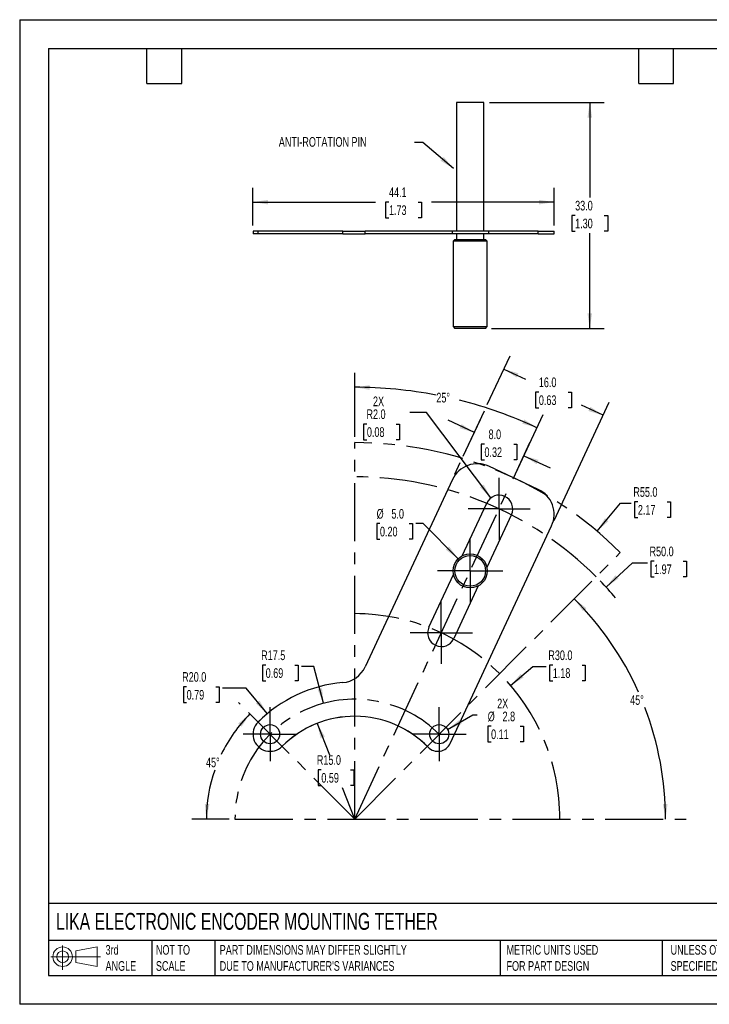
# Model space of a CAD drawing. Header units: millimetres. Extents: x 0 to 186, y 0 to 144.
# Tile 1 of 2: x 0 to 101, y 0 to 144. Entities that reach past the tile are written whole.
import ezdxf

# ---------------------------------------------------------------- set-up
doc = ezdxf.new("R2010")
doc.units = ezdxf.units.MM
doc.header["$LTSCALE"] = 0.666667
doc.linetypes.add('CENTERX2', pattern=[20.32, 12.7, -2.54, 2.54, -2.54])
doc.layers.add('CENTER', color=40, linetype='CENTERX2')
doc.layers.add('SLD-DEFPOINTS', color=7, linetype='Continuous')
doc.layers.add('DIMENSIONS', color=140, linetype='Continuous', lineweight=25)
doc.layers.add('TEXT', color=140, linetype='Continuous', lineweight=25)
doc.styles.add('SLDTEXTSTYLE0', font='TXT', dxfattribs={"width": 0.7})
doc.dimstyles.new('SLDDIMSTYLE0', dxfattribs={"dimtxt": 1.438672, "dimasz": 2.201333, "dimexe": 0, "dimexo": 0.0625, "dimgap": 0.359668, "dimtad": 0, "dimtih": 1, "dimtoh": 1, "dimdec": 1, "dimrnd": 1e-09, "dimzin": 12, "dimdsep": 46, "dimtxsty": 'SLDTEXTSTYLE0', "dimsah": 1, "dimcen": 0, "dimadec": 0, "dimazin": 3, "dimtfac": 1, "dimtdec": 1, "dimtofl": 0, "dimtmove": 0, "dimatfit": 3, "dimfxl": 0, "dimfrac": 2, "dimtolj": 1, "dimtzin": 12, "dimarcsym": 0})
doc.dimstyles.new('SLDDIMSTYLE1', dxfattribs={"dimtxt": 1.438672, "dimasz": 2.201333, "dimexe": 0, "dimexo": 0.0625, "dimgap": 0.359668, "dimtad": 0, "dimtih": 1, "dimtoh": 1, "dimdec": 1, "dimrnd": 1e-09, "dimzin": 4, "dimdsep": 46, "dimtxsty": 'SLDTEXTSTYLE0', "dimsah": 1, "dimcen": 0, "dimadec": 0, "dimazin": 1, "dimtfac": 1, "dimtdec": 1, "dimtofl": 0, "dimtmove": 0, "dimatfit": 3, "dimfxl": 0, "dimfrac": 2, "dimtolj": 1, "dimtzin": 12, "dimarcsym": 0})
doc.dimstyles.new('SLDDIMSTYLE10', dxfattribs={"dimtxt": 1.438672, "dimasz": 2.201333, "dimexe": 0, "dimexo": 0.0625, "dimgap": 0.359668, "dimtad": 0, "dimtih": 1, "dimtoh": 1, "dimdec": 1, "dimrnd": 1e-09, "dimzin": 12, "dimdsep": 46, "dimtxsty": 'SLDTEXTSTYLE0', "dimsah": 1, "dimcen": 0.09, "dimadec": 0, "dimazin": 3, "dimtfac": 1, "dimtdec": 1, "dimtofl": 0, "dimtmove": 0, "dimatfit": 3, "dimfxl": 0, "dimfrac": 2, "dimtolj": 1, "dimtzin": 12, "dimarcsym": 0})
doc.dimstyles.new('SLDDIMSTYLE2', dxfattribs={"dimtxt": 1.438672, "dimasz": 2.201333, "dimexe": 0, "dimexo": 0.0625, "dimgap": 0.359668, "dimtad": 0, "dimtih": 1, "dimtoh": 1, "dimdec": 1, "dimrnd": 1e-09, "dimzin": 4, "dimdsep": 46, "dimtxsty": 'SLDTEXTSTYLE0', "dimsah": 1, "dimcen": 0, "dimadec": 0, "dimazin": 1, "dimtfac": 1, "dimtdec": 1, "dimtofl": 0, "dimtmove": 0, "dimatfit": 3, "dimfxl": 0, "dimfrac": 2, "dimtolj": 1, "dimtzin": 12, "dimarcsym": 0})
doc.dimstyles.new('SLDDIMSTYLE3', dxfattribs={"dimtxt": 1.438672, "dimasz": 2.201333, "dimexe": 0, "dimexo": 0.0625, "dimgap": 0.359668, "dimtad": 0, "dimtih": 1, "dimtoh": 1, "dimdec": 4, "dimlfac": 0.666667, "dimzin": 12, "dimdsep": 46, "dimtxsty": 'SLDTEXTSTYLE0', "dimsah": 1, "dimcen": 0.09, "dimadec": 0, "dimazin": 3, "dimtfac": 1, "dimtdec": 0, "dimtofl": 0, "dimtmove": 0, "dimatfit": 3, "dimfxl": 0, "dimfrac": 2, "dimtolj": 1, "dimtzin": 12, "dimarcsym": 0})
doc.dimstyles.new('SLDDIMSTYLE4', dxfattribs={"dimtxt": 1.438672, "dimasz": 2.201333, "dimexe": 0, "dimexo": 0.0625, "dimgap": 0.359668, "dimtad": 0, "dimtih": 1, "dimtoh": 1, "dimdec": 1, "dimrnd": 1e-09, "dimzin": 4, "dimdsep": 46, "dimtxsty": 'SLDTEXTSTYLE0', "dimsah": 1, "dimcen": 0.09, "dimadec": 0, "dimazin": 1, "dimtfac": 1, "dimtdec": 1, "dimtmove": 0, "dimatfit": 0, "dimfxl": 0, "dimfrac": 2, "dimtolj": 1, "dimtzin": 12, "dimarcsym": 0})
doc.dimstyles.new('SLDDIMSTYLE5', dxfattribs={"dimtxt": 1.438672, "dimasz": 2.201333, "dimexe": 0, "dimexo": 0.0625, "dimgap": 0.359668, "dimtad": 0, "dimtih": 1, "dimtoh": 1, "dimdec": 1, "dimrnd": 1e-09, "dimzin": 4, "dimdsep": 46, "dimtxsty": 'SLDTEXTSTYLE0', "dimsah": 1, "dimcen": 0.09, "dimadec": 0, "dimazin": 1, "dimtfac": 1, "dimtdec": 1, "dimtofl": 0, "dimtmove": 0, "dimatfit": 3, "dimfxl": 0, "dimfrac": 2, "dimtolj": 1, "dimtzin": 12, "dimarcsym": 0})
doc.dimstyles.new('SLDDIMSTYLE6', dxfattribs={"dimtxt": 1.438672, "dimasz": 2.201333, "dimexe": 0, "dimexo": 0.0625, "dimgap": 0.359668, "dimtad": 0, "dimtih": 1, "dimtoh": 1, "dimdec": 1, "dimrnd": 1e-09, "dimzin": 12, "dimdsep": 46, "dimtxsty": 'SLDTEXTSTYLE0', "dimsah": 1, "dimcen": 0, "dimadec": 0, "dimazin": 3, "dimtfac": 1, "dimtdec": 1, "dimtofl": 0, "dimtmove": 0, "dimatfit": 3, "dimfxl": 0, "dimfrac": 2, "dimtolj": 1, "dimtzin": 12, "dimarcsym": 0})
doc.dimstyles.new('SLDDIMSTYLE7', dxfattribs={"dimtxt": 1.438672, "dimasz": 2.201333, "dimexe": 0, "dimexo": 0.0625, "dimgap": 0.359668, "dimtad": 0, "dimtih": 1, "dimtoh": 1, "dimdec": 1, "dimrnd": 1e-09, "dimzin": 4, "dimdsep": 46, "dimtxsty": 'SLDTEXTSTYLE0', "dimsah": 1, "dimcen": 0, "dimadec": 0, "dimazin": 1, "dimtfac": 1, "dimtdec": 1, "dimtofl": 0, "dimtmove": 0, "dimatfit": 3, "dimfxl": 0, "dimfrac": 2, "dimtolj": 1, "dimtzin": 12, "dimarcsym": 0})
doc.dimstyles.new('SLDDIMSTYLE9', dxfattribs={"dimtxt": 0.18, "dimasz": 2.201333, "dimexe": 0, "dimexo": 0.0625, "dimgap": 0, "dimtad": 0, "dimtih": 1, "dimtoh": 1, "dimdec": 0, "dimrnd": 1e-09, "dimzin": 0, "dimdsep": 46, "dimtxsty": 'Standard', "dimsah": 1, "dimcen": 0.09, "dimadec": 0, "dimazin": 0, "dimtfac": 2.201333, "dimtdec": 0, "dimtofl": 0, "dimtmove": 0, "dimatfit": 3, "dimfxl": 0, "dimfrac": 2, "dimtolj": 1, "dimtzin": 0, "dimarcsym": 0})

# ---------------------------------------------------------------- blocks, each defined once
blk = doc.blocks.new('Block11')
at = {"color": 7, "linetype": 'Continuous', "lineweight": 18}
for p, q in [((1.73, 3.54), (1.73, 0)), ((3.65, 2.78), (6.78, 3.35)), ((6.78, 3.35), (6.78, 0.49)), ((0, 1.92), (7.25, 1.92)), ((3.65, 1.06), (3.65, 2.78)), ((3.65, 1.06), (6.78, 0.49))]:
    blk.add_line(p, q, dxfattribs=at)
for radius in [1.43, 0.857]:
    blk.add_circle((1.73, 1.92), radius, dxfattribs=at)
blk = doc.blocks.new('Block12')
at = {"layer": 'SLD-DEFPOINTS'}
blk.add_blockref('Block11', (0, 0), dxfattribs=at)
blk = doc.blocks.new('_D')
at = {"layer": 'DIMENSIONS'}
for p, q in [((36, 49.59), (35.51, 49.59)), ((35.51, 49.59), (35.51, 47.31)), ((40.27, 49.59), (40.75, 49.59)), ((40.75, 49.59), (40.75, 47.31)), ((43.04, 49.39), (41.24, 49.39)), ((44.48, 44.01), (43.04, 49.39)), ((35.51, 47.31), (36, 47.31)), ((40.75, 47.31), (40.27, 47.31))]:
    blk.add_line(p, q, dxfattribs=at)
blk.add_solid([(44.48, 44.01), (44.24, 46.22), (43.59, 46.04)], dxfattribs=at)
at = {"layer": 'DIMENSIONS', "char_height": 1.411, "attachment_point": 1, "style": 'SLDTEXTSTYLE0'}
for s, insert in [('R17.5', (35.34, 51.73)), ('0.69', (36, 49.13))]:
    blk.add_mtext(s, dxfattribs=dict(at, insert=insert))
blk = doc.blocks.new('_D_1')
at = {"layer": 'DIMENSIONS'}
for p, q in [((90.46, 73.46), (89.98, 73.46)), ((89.98, 73.46), (89.98, 71.17)), ((94.73, 73.46), (95.22, 73.46)), ((95.22, 73.46), (95.22, 71.17)), ((84.48, 69.16), (87.93, 73.25)), ((87.93, 73.25), (89.49, 73.25)), ((89.98, 71.17), (90.46, 71.17)), ((95.22, 71.17), (94.73, 71.17))]:
    blk.add_line(p, q, dxfattribs=at)
blk.add_solid([(84.48, 69.16), (86.16, 70.63), (85.64, 71.06)], dxfattribs=at)
at = {"layer": 'DIMENSIONS', "char_height": 1.411, "attachment_point": 1, "style": 'SLDTEXTSTYLE0'}
for s, insert in [('R55.0', (89.8, 75.6)), ('2.17', (90.46, 72.99))]:
    blk.add_mtext(s, dxfattribs=dict(at, insert=insert))
blk = doc.blocks.new('_D_2')
at = {"layer": 'DIMENSIONS'}
for p, q in [((71.84, 46.6), (75.1, 49.39)), ((75.1, 49.39), (77.05, 49.39)), ((78.01, 49.59), (77.53, 49.59)), ((77.53, 49.59), (77.53, 47.31)), ((82.29, 49.59), (82.77, 49.59)), ((82.77, 49.59), (82.77, 47.31)), ((77.53, 47.31), (78.01, 47.31)), ((82.77, 47.31), (82.29, 47.31))]:
    blk.add_line(p, q, dxfattribs=at)
blk.add_solid([(71.84, 46.6), (73.73, 47.77), (73.29, 48.29)], dxfattribs=at)
at = {"layer": 'DIMENSIONS', "char_height": 1.411, "attachment_point": 1, "style": 'SLDTEXTSTYLE0'}
for s, insert in [('R30.0', (77.36, 51.73)), ('1.18', (78.01, 49.13))]:
    blk.add_mtext(s, dxfattribs=dict(at, insert=insert))
blk = doc.blocks.new('_D_3')
at = {"layer": 'DIMENSIONS'}
for p, q in [((85.8, 61), (89.65, 64.56)), ((89.65, 64.56), (91.86, 64.56)), ((92.83, 64.76), (92.34, 64.76)), ((92.34, 64.76), (92.34, 62.48)), ((97.1, 64.76), (97.58, 64.76)), ((97.58, 64.76), (97.58, 62.48)), ((92.34, 62.48), (92.83, 62.48)), ((97.58, 62.48), (97.1, 62.48))]:
    blk.add_line(p, q, dxfattribs=at)
blk.add_arc((49.02, 27.08), 50.03, 40.2653, 44.0914, dxfattribs=at)
blk.add_solid([(85.8, 61), (87.64, 62.25), (87.18, 62.74)], dxfattribs=at)
at = {"layer": 'DIMENSIONS', "char_height": 1.411, "attachment_point": 1, "style": 'SLDTEXTSTYLE0'}
for s, insert in [('R50.0', (92.17, 66.91)), ('1.97', (92.83, 64.3))]:
    blk.add_mtext(s, dxfattribs=dict(at, insert=insert))
blk = doc.blocks.new('_D_4')
at = {"layer": 'DIMENSIONS'}
for p, q in [((43.54, 41.07), (45.34, 36.48)), ((44.14, 34.28), (43.66, 34.28)), ((43.66, 34.28), (43.66, 31.99)), ((48.42, 34.28), (48.9, 34.28)), ((48.9, 34.28), (48.9, 31.99)), ((43.66, 31.99), (44.14, 31.99)), ((49.02, 27.08), (47.22, 31.67)), ((48.9, 31.99), (48.42, 31.99))]:
    blk.add_line(p, q, dxfattribs=at)
blk.add_solid([(43.54, 41.07), (44.03, 38.89), (44.66, 39.14)], dxfattribs=at)
at = {"layer": 'DIMENSIONS', "char_height": 1.411, "attachment_point": 1, "style": 'SLDTEXTSTYLE0'}
for s, insert in [('R15.0', (43.49, 36.42)), ('0.59', (44.14, 33.81))]:
    blk.add_mtext(s, dxfattribs=dict(at, insert=insert))
blk = doc.blocks.new('_D_5')
at = {"layer": 'DIMENSIONS'}
for p, q in [((24.43, 46.42), (23.95, 46.42)), ((23.95, 46.42), (23.95, 44.13)), ((28.71, 46.42), (29.19, 46.42)), ((29.19, 46.42), (29.19, 44.13)), ((33.15, 46.21), (29.67, 46.21)), ((36.23, 42.5), (33.15, 46.21)), ((23.95, 44.13), (24.43, 44.13)), ((29.19, 44.13), (28.71, 44.13))]:
    blk.add_line(p, q, dxfattribs=at)
blk.add_solid([(36.23, 42.5), (35.09, 44.41), (34.57, 43.98)], dxfattribs=at)
at = {"layer": 'DIMENSIONS', "char_height": 1.411, "attachment_point": 1, "style": 'SLDTEXTSTYLE0'}
for s, insert in [('R20.0', (23.78, 48.56)), ('0.79', (24.43, 45.95))]:
    blk.add_mtext(s, dxfattribs=dict(at, insert=insert))
blk = doc.blocks.new('_D_6')
at = {"layer": 'DIMENSIONS'}
for p, q in [((49.02, 82.96), (49.02, 92.32)), ((72.19, 76.8), (76.58, 86.21))]:
    blk.add_line(p, q, dxfattribs=at)
for start, end in [(79.0883, 90), (65.0131, 75.915)]:
    blk.add_arc((49.02, 27.08), 63.12, start, end, dxfattribs=at)
for points in [[(49.02, 90.2), (51.21, 89.83), (51.23, 90.5)], [(75.68, 84.3), (73.81, 85.5), (73.53, 84.88)]]:
    blk.add_solid(points, dxfattribs=at)
at = {"layer": 'DIMENSIONS', "insert": (60.97, 89.39), "char_height": 1.411, "attachment_point": 1, "style": 'SLDTEXTSTYLE0'}
blk.add_mtext('25°', dxfattribs=at)
blk = doc.blocks.new('_D_7')
at = {"layer": 'DIMENSIONS'}
for start, end in [(24.0984, 45.0609), (0, 20.9801)]:
    blk.add_arc((49.02, 27.08), 45.49, start, end, dxfattribs=at)
for points in [[(81.15, 59.28), (82.43, 57.46), (82.92, 57.92)], [(94.51, 27.08), (94.8, 29.29), (94.12, 29.27)]]:
    blk.add_solid(points, dxfattribs=at)
at = {"layer": 'DIMENSIONS', "insert": (89.33, 45.19), "char_height": 1.411, "attachment_point": 1, "style": 'SLDTEXTSTYLE0'}
blk.add_mtext('45°', dxfattribs=at)
blk = doc.blocks.new('_D_8')
at = {"layer": 'DIMENSIONS'}
blk.add_line((30.65, 27.08), (25.2, 27.08), dxfattribs=at)
for start, end in [(134.9355, 154.1584), (160.6996, 180)]:
    blk.add_arc((49.02, 27.08), 21.7, start, end, dxfattribs=at)
for points in [[(33.69, 42.44), (31.96, 41.04), (32.46, 40.58)], [(27.32, 27.08), (27.77, 29.26), (27.09, 29.3)]]:
    blk.add_solid(points, dxfattribs=at)
at = {"layer": 'DIMENSIONS', "insert": (27.27, 36.07), "char_height": 1.411, "attachment_point": 1, "style": 'SLDTEXTSTYLE0'}
blk.add_mtext('45°', dxfattribs=at)
blk = doc.blocks.new('_D_9')
at = {"layer": 'DIMENSIONS'}
for p, q in [((66.53, 83.58), (62.69, 85.37)), ((64.91, 80.11), (67.42, 85.5)), ((72.79, 78.09), (74.67, 82.12)), ((68.01, 81.89), (67.53, 81.89)), ((67.53, 81.89), (67.53, 79.6)), ((72.29, 81.89), (72.77, 81.89)), ((72.77, 81.89), (72.77, 79.6)), ((63.68, 77.48), (64.48, 79.19)), ((67.53, 79.6), (68.01, 79.6)), ((72.77, 79.6), (72.29, 79.6)), ((73.78, 80.2), (77.61, 78.41))]:
    blk.add_line(p, q, dxfattribs=at)
for points in [[(66.53, 83.58), (64.67, 84.82), (64.39, 84.21)], [(73.78, 80.2), (75.63, 78.96), (75.92, 79.58)]]:
    blk.add_solid(points, dxfattribs=at)
at = {"layer": 'DIMENSIONS', "char_height": 1.411, "attachment_point": 1, "style": 'SLDTEXTSTYLE0'}
for s, insert in [('8.0', (68.61, 84.03)), ('0.32', (68.01, 81.42))]:
    blk.add_mtext(s, dxfattribs=dict(at, insert=insert))
blk = doc.blocks.new('_D_10')
at = {"layer": 'DIMENSIONS'}
for p, q in [((68.43, 87.67), (71.75, 94.79)), ((70.86, 92.87), (74.02, 91.39)), ((75.97, 89.49), (75.49, 89.49)), ((75.49, 89.49), (75.49, 87.2)), ((80.24, 89.49), (80.73, 89.49)), ((80.73, 89.49), (80.73, 87.2)), ((78.19, 70.72), (86.25, 88.02)), ((64.91, 80.11), (68, 86.75)), ((75.49, 87.2), (75.97, 87.2)), ((80.73, 87.2), (80.24, 87.2)), ((85.36, 86.1), (82.19, 87.58)), ((63.68, 77.48), (64.48, 79.19))]:
    blk.add_line(p, q, dxfattribs=at)
for points in [[(70.86, 92.87), (72.71, 91.63), (72.99, 92.24)], [(85.36, 86.1), (83.51, 87.34), (83.22, 86.73)]]:
    blk.add_solid(points, dxfattribs=at)
at = {"layer": 'DIMENSIONS', "char_height": 1.411, "attachment_point": 1, "style": 'SLDTEXTSTYLE0'}
for s, insert in [('16.0', (75.97, 91.63)), ('0.63', (75.97, 89.02))]:
    blk.add_mtext(s, dxfattribs=dict(at, insert=insert))
blk = doc.blocks.new('_D_11')
at = {"layer": 'DIMENSIONS'}
for p, q in [((59.51, 86.51), (57.11, 86.51)), ((68.95, 74.03), (59.51, 86.51)), ((50.81, 84.82), (50.33, 84.82)), ((50.33, 84.82), (50.33, 82.54)), ((55.08, 84.82), (55.57, 84.82)), ((55.57, 84.82), (55.57, 82.54)), ((50.33, 82.54), (50.81, 82.54)), ((55.57, 82.54), (55.08, 82.54))]:
    blk.add_line(p, q, dxfattribs=at)
blk.add_solid([(68.95, 74.03), (67.89, 75.99), (67.35, 75.58)], dxfattribs=at)
at = {"layer": 'DIMENSIONS', "char_height": 1.411, "attachment_point": 1, "style": 'SLDTEXTSTYLE0'}
for s, insert in [('2X', (51.7, 88.85)), ('R2.0', (50.75, 86.97)), ('0.08', (50.81, 84.36))]:
    blk.add_mtext(s, dxfattribs=dict(at, insert=insert))
blk = doc.blocks.new('_D_12')
at = {"layer": 'DIMENSIONS'}
for p, q in [((62.61, 40.18), (66.33, 42.33)), ((66.33, 42.33), (66.95, 42.33)), ((68.98, 40.65), (68.5, 40.65)), ((68.5, 40.65), (68.5, 38.36)), ((73.25, 40.65), (73.74, 40.65)), ((73.74, 40.65), (73.74, 38.36)), ((68.5, 38.36), (68.98, 38.36)), ((73.74, 38.36), (73.25, 38.36))]:
    blk.add_line(p, q, dxfattribs=at)
blk.add_solid([(62.61, 40.18), (64.68, 40.99), (64.35, 41.58)], dxfattribs=at)
at = {"layer": 'DIMENSIONS', "char_height": 1.411, "attachment_point": 1, "style": 'SLDTEXTSTYLE0'}
for s, insert in [('2X', (69.87, 44.67)), ('%%c', (68.49, 42.79)), ('2.8', (70.66, 42.79)), ('0.11', (68.98, 40.18))]:
    blk.add_mtext(s, dxfattribs=dict(at, insert=insert))
blk = doc.blocks.new('_D_13')
at = {"layer": 'DIMENSIONS'}
for p, q in [((52.72, 70.27), (52.24, 70.27)), ((52.24, 70.27), (52.24, 67.99)), ((56.99, 70.27), (57.48, 70.27)), ((57.48, 70.27), (57.48, 67.99)), ((59.02, 70.27), (57.96, 70.27)), ((64.16, 65.13), (59.02, 70.27)), ((52.24, 67.99), (52.72, 67.99)), ((57.48, 67.99), (56.99, 67.99))]:
    blk.add_line(p, q, dxfattribs=at)
blk.add_solid([(64.16, 65.13), (62.84, 66.93), (62.36, 66.45)], dxfattribs=at)
at = {"layer": 'DIMENSIONS', "char_height": 1.411, "attachment_point": 1, "style": 'SLDTEXTSTYLE0'}
for s, insert in [('%%c', (52.23, 72.41)), ('5.0', (54.4, 72.41)), ('0.20', (52.72, 69.81))]:
    blk.add_mtext(s, dxfattribs=dict(at, insert=insert))
blk = doc.blocks.new('SW_CENTERMARKSYMBOL_0')
at = {"layer": 'CENTER', "color": 0}
for p, q in [((0, 2.54), (0, 3.94)), ((0, 0), (0, 2.54)), ((-2.54, 0), (-3.94, 0)), ((0, 0), (-2.54, 0)), ((0, 0), (0, -2.54)), ((0, 0), (2.54, 0)), ((2.54, 0), (3.94, 0)), ((0, -2.54), (0, -3.94))]:
    blk.add_line(p, q, dxfattribs=at)
blk = doc.blocks.new('SW_CENTERMARKSYMBOL_1')
at = {"layer": 'CENTER', "color": 0}
for p, q in [((0, 2.54), (0, 3.94)), ((0, 0), (0, 2.54)), ((-2.54, 0), (-3.94, 0)), ((0, 0), (-2.54, 0)), ((0, 0), (0, -2.54)), ((0, 0), (2.54, 0)), ((2.54, 0), (3.94, 0)), ((0, -2.54), (0, -3.94))]:
    blk.add_line(p, q, dxfattribs=at)
blk = doc.blocks.new('SW_CENTERMARKSYMBOL_2')
at = {"layer": 'CENTER', "color": 0}
for p, q in [((0, 2.54), (0, 4.54)), ((0, 0), (0, 2.54)), ((-2.54, 0), (-4.54, 0)), ((0, 0), (-2.54, 0)), ((0, 0), (0, -2.54)), ((0, 0), (2.54, 0)), ((2.54, 0), (4.54, 0)), ((0, -2.54), (0, -4.54))]:
    blk.add_line(p, q, dxfattribs=at)
blk = doc.blocks.new('SW_CENTERMARKSYMBOL_3')
at = {"layer": 'CENTER', "color": 0}
for p, q in [((0, 2.54), (0, 4.54)), ((0, 0), (0, 2.54)), ((-2.54, 0), (-4.54, 0)), ((0, 0), (-2.54, 0)), ((0, 0), (0, -2.54)), ((0, 0), (2.54, 0)), ((2.54, 0), (4.54, 0)), ((0, -2.54), (0, -4.54))]:
    blk.add_line(p, q, dxfattribs=at)
blk = doc.blocks.new('SW_CENTERMARKSYMBOL_4')
at = {"layer": 'CENTER', "color": 0}
for p, q in [((0, 2.54), (0, 4.79)), ((0, 0), (0, 2.54)), ((-2.54, 0), (-4.79, 0)), ((0, 0), (-2.54, 0)), ((0, 0), (0, -2.54)), ((0, 0), (2.54, 0)), ((2.54, 0), (4.79, 0)), ((0, -2.54), (0, -4.79))]:
    blk.add_line(p, q, dxfattribs=at)
blk = doc.blocks.new('_D_19')
at = {"layer": 'DIMENSIONS'}
for p, q in [((34.14, 113.86), (34.14, 119.38)), ((78.2, 113.86), (78.2, 119.38)), ((34.14, 117.27), (52.09, 117.27)), ((54.04, 117.27), (53.55, 117.27)), ((53.55, 117.27), (53.55, 114.98)), ((58.31, 117.27), (58.79, 117.27)), ((58.79, 117.27), (58.79, 114.98)), ((78.2, 117.27), (60.26, 117.27)), ((53.55, 114.98), (54.04, 114.98)), ((58.79, 114.98), (58.31, 114.98))]:
    blk.add_line(p, q, dxfattribs=at)
for points in [[(34.14, 117.27), (36.34, 116.93), (36.34, 117.6)], [(78.2, 117.27), (76, 117.6), (76, 116.93)]]:
    blk.add_solid(points, dxfattribs=at)
at = {"layer": 'DIMENSIONS', "char_height": 1.411, "attachment_point": 1, "style": 'SLDTEXTSTYLE0'}
for s, insert in [('44.1', (54.04, 119.41)), ('1.73', (54.04, 116.8))]:
    blk.add_mtext(s, dxfattribs=dict(at, insert=insert))
blk = doc.blocks.new('_D_20')
at = {"layer": 'DIMENSIONS'}
for p, q in [((68.77, 131.81), (85.53, 131.81)), ((83.42, 131.81), (83.42, 117.92)), ((81.28, 115.31), (80.8, 115.31)), ((80.8, 115.31), (80.8, 113.03)), ((85.55, 115.31), (86.04, 115.31)), ((86.04, 115.31), (86.04, 113.03)), ((80.8, 113.03), (81.28, 113.03)), ((83.42, 98.81), (83.42, 112.71)), ((86.04, 113.03), (85.55, 113.03)), ((69.02, 98.81), (85.53, 98.81))]:
    blk.add_line(p, q, dxfattribs=at)
for points in [[(83.42, 131.81), (83.08, 129.61), (83.76, 129.61)], [(83.42, 98.81), (83.76, 101.02), (83.08, 101.02)]]:
    blk.add_solid(points, dxfattribs=at)
at = {"layer": 'DIMENSIONS', "char_height": 1.411, "attachment_point": 1, "style": 'SLDTEXTSTYLE0'}
for s, insert in [('33.0', (81.28, 117.46)), ('1.30', (81.28, 114.85))]:
    blk.add_mtext(s, dxfattribs=dict(at, insert=insert))

msp = doc.modelspace()

# ---------------------------------------------------------------- linework, layer by layer
at = {"color": 7, "linetype": 'Continuous'}
for p, q in [((0.00165, 143.93512), (0.00165, 0.00178)), ((0.00165, 143.93512), (186.26831, 143.93512)), ((186.26831, 0.00178), (0.00165, 0.00178))]:
    msp.add_line(p, q, dxfattribs=at)
for p, q in [((63.92657, 131.81441), (63.92657, 113.01441)), ((67.92657, 131.81441), (63.92657, 131.81441)), ((67.92657, 113.01441), (67.92657, 131.81441)), ((34.14298, 113.01441), (34.14298, 112.61441)), ((34.87537, 113.01441), (34.15022, 113.01441)), ((34.87537, 112.61441), (34.15022, 112.61441)), ((34.87537, 112.61441), (34.87537, 113.01441)), ((47.27609, 113.01441), (34.87537, 113.01441)), ((47.27609, 112.61441), (34.87537, 112.61441)), ((47.27609, 112.61441), (47.27609, 113.01441)), ((47.27609, 113.01441), (50.55315, 113.01441)), ((47.27609, 112.61441), (50.55315, 112.61441)), ((50.55315, 112.61441), (50.55315, 113.01441)), ((63.32449, 113.01441), (50.55315, 113.01441)), ((63.32449, 112.61441), (50.55315, 112.61441)), ((63.32449, 112.61441), (63.32449, 113.01441)), ((68.64092, 113.01441), (63.32449, 113.01441)), ((68.64092, 112.61441), (63.32449, 112.61441)), ((63.92657, 112.61441), (63.92657, 111.81441)), ((67.92657, 111.81441), (67.92657, 112.61441)), ((68.64092, 112.61441), (68.64092, 113.01441)), ((75.89238, 113.01441), (68.64092, 113.01441)), ((75.89238, 112.61441), (68.64092, 112.61441)), ((75.89238, 112.61441), (75.89238, 113.01441)), ((75.89238, 113.01441), (78.18851, 113.01441)), ((75.89238, 112.61441), (78.18851, 112.61441)), ((78.20318, 112.61441), (78.20318, 113.01441)), ((63.67657, 111.81441), (63.42657, 111.56441)), ((63.42657, 111.56441), (63.42657, 99.06441)), ((68.42657, 111.56441), (63.42657, 111.56441)), ((63.67657, 111.81441), (68.17657, 111.81441)), ((68.42657, 111.56441), (68.17657, 111.81441)), ((68.42657, 99.06441), (68.42657, 111.56441)), ((63.42657, 99.06441), (63.67657, 98.81441)), ((63.42657, 99.06441), (68.42657, 99.06441)), ((68.17657, 98.81441), (63.67657, 98.81441)), ((68.17657, 98.81441), (68.42657, 99.06441)), ((75.89238, 75.27116), (68.64092, 78.65258)), ((63.32449, 76.71755), (50.55315, 49.32934)), ((64.74748, 65.57), (68.34063, 73.27554)), ((71.96636, 71.58483), (68.37321, 63.8793)), ((62.99399, 38.14436), (77.8274, 69.95473)), ((59.88678, 55.1462), (63.47993, 62.85174)), ((67.10567, 61.16104), (63.51251, 53.4555))]:
    msp.add_line(p, q)
at = {"color": 179, "linetype": 'Continuous', "lineweight": 18}
msp.add_line((72.26665, 76.96187), (72.43662, 77.32636), dxfattribs=at)
for centre, radius in [((65.92657, 63.36552), 2.5), ((65.92657, 63.36552), 2.25), ((36.64376, 39.48415), 1.39981), ((61.3959, 39.48367), 1.39981)]:
    msp.add_circle(centre, radius)
for centre, radius, start, end in [((66.94896, 75.03031), 3.99794, 64.9626069, 155.0374146), ((74.20515, 71.6467), 3.99794, 334.9624763, 65.0374428), ((70.1535, 72.43019), 2.00028, 335.0000014, 155.0000014), ((61.69965, 54.30085), 2.00028, 155.0000014, 335.0000014), ((46.92789, 51.01938), 3.99985, 274.994211, 335.0057475), ((49.01915, 27.10873), 20.00208, 94.9993086, 135.000705), ((49.01913, 27.10888), 15.00127, 89.6651048, 135.0012935), ((49.01978, 27.10888), 15.00127, 44.3314002, 89.6675913), ((36.64293, 39.48427), 2.49994, 134.9946789, 195.0052762), ((36.64305, 39.48382), 2.49994, 194.994591, 255.0052345), ((36.6435, 39.48371), 2.49995, 254.9947786, 315.0052033), ((61.18106, 38.98952), 2.0001, 224.3299582, 279.6691174), ((61.18126, 38.98954), 2.00008, 279.6635235, 335.0029102)]:
    msp.add_arc(centre, radius, start, end)
for radius, start, end in [(20.028, 94.9932294, 134.9355012), (15.0213, 44.4068963, 134.9257912)]:
    msp.add_arc((49.01929, 27.08073), radius, start, end, dxfattribs=at)
at = {"layer": 'CENTER', "linetype": 'CENTERX2'}
msp.add_line((49.01929, 27.08073), (49.01929, 82.11316), dxfattribs=at)
at = {"layer": 'CENTER'}
for p, q in [((49.01929, 27.08073), (71.83163, 76.03109)), ((49.01929, 27.08073), (87.89171, 66.03587)), ((49.01929, 27.08073), (31.99838, 44.14001)), ((31.49791, 27.08073), (99.05156, 27.08073))]:
    msp.add_line(p, q, dxfattribs=at)
for radius, start, end in [(55.03243, 45.060895, 90), (50.03227, 45.060895, 90), (30.02876, 0, 90), (17.52138, 45.060895, 180)]:
    msp.add_arc((49.01929, 27.08073), radius, start, end, dxfattribs=at)
at = {"layer": 'TEXT'}
for p, q in [((4.23333, 139.7), (182.03333, 139.7)), ((4.23333, 139.7), (4.23333, 4.23333)), ((18.62667, 134.62), (18.62667, 139.7)), ((23.70667, 134.62), (23.70667, 139.7)), ((90.59333, 134.62), (90.59333, 139.7)), ((95.67333, 134.62), (95.67333, 139.7)), ((18.62667, 134.62), (23.70667, 134.62)), ((90.59333, 134.62), (95.67333, 134.62)), ((182.03333, 14.75074), (4.23333, 14.75074)), ((182.03333, 9.31333), (4.23333, 9.31333)), ((19.36315, 9.31333), (19.36315, 4.23333)), ((28.55826, 9.31333), (28.55826, 4.23333)), ((70.3228, 9.31333), (70.3228, 4.23333)), ((93.99854, 9.31333), (93.99854, 4.23333)), ((4.23333, 4.23333), (182.03333, 4.23333))]:
    msp.add_line(p, q, dxfattribs=at)

# ---------------------------------------------------------------- block references
at = {"layer": 'CENTER'}
for name, p in [('SW_CENTERMARKSYMBOL_3', (70.1535, 72.43019)), ('SW_CENTERMARKSYMBOL_4', (65.92657, 63.36552)), ('SW_CENTERMARKSYMBOL_2', (61.69965, 54.30085)), ('SW_CENTERMARKSYMBOL_0', (36.64376, 39.48415)), ('SW_CENTERMARKSYMBOL_1', (61.3959, 39.48367))]:
    msp.add_blockref(name, p, dxfattribs=at)
at = {"layer": 'SLD-DEFPOINTS'}
msp.add_blockref('Block12', (4.55863, 5.0359), dxfattribs=at)

# ---------------------------------------------------------------- texts
at = {"layer": 'TEXT', "linetype": 'CENTERX2', "lineweight": 18, "attachment_point": 1, "style": 'SLDTEXTSTYLE0'}
for s, insert, char_height in [('ANTI-ROTATION PIN', (37.91883, 126.77513), 1.4111111), ('LIKA ELECTRONIC ENCODER MOUNTING TETHER', (5.31049, 13.35968), 2.4694444), ('3rd^JANGLE', (12.56695, 8.66438), 1.411111), ('NOT TO^JSCALE', (19.93781, 8.66438), 1.4111111), ("PART DIMENSIONS MAY DIFFER SLIGHTLY ^JDUE TO MANUFACTURER'S VARIANCES", (29.27502, 8.66438), 1.4111111), ('METRIC UNITS USED ^JFOR PART DESIGN', (71.23574, 8.66438), 1.4111111), ('UNLESS OTHERWISE ^JSPECIFIED UNITS ARE:', (95.24609, 8.66438), 1.4111111)]:
    msp.add_mtext(s, dxfattribs=dict(at, insert=insert, char_height=char_height))

# ---------------------------------------------------------------- dimensions: what is measured, and where the dimension line sits
at = {"layer": 'DIMENSIONS'}
for base, p1, p2, angle, dimstyle, picture, middle in [((83.4167, 98.81441), (67.92657, 131.81441), (68.17657, 98.81441), 90, 'SLDDIMSTYLE5', '_D_20', (83.4167, 115.31441)), ((85.35828, 86.10474), (63.32449, 76.71755), (77.8274, 69.95473), 335.0000044, 'SLDDIMSTYLE5', '_D_10', (78.10682, 89.48615)), ((73.7768, 80.20039), (63.32449, 76.71755), (72.43662, 77.32636), 335.0000044, 'SLDDIMSTYLE4', '_D_9', (70.15107, 81.8911))]:
    dim = msp.add_linear_dim(base=base, p1=p1, p2=p2, angle=angle, dimstyle=dimstyle, dxfattribs=at)
    dim.commit()
    dim.dimension.update_dxf_attribs({"geometry": picture, "text_midpoint": middle, "dimtype": 160})
dim = msp.add_linear_dim(base=(78.20318, 117.26608), p1=(34.14298, 113.01441), p2=(78.20318, 113.01441), dimstyle='SLDDIMSTYLE10', dxfattribs=at)
dim.commit()
dim.dimension.update_dxf_attribs({"geometry": '_D_19', "text_midpoint": (56.17308, 117.26608), "dimtype": 160})
for base, line1, line2, picture, middle in [((70.12778, 86.5706), ((71.83163, 76.03109), (49.01929, 27.08073)), ((49.01929, 82.11316), (49.01929, 27.08073)), '_D_6', (62.67475, 88.7098)), ((93.75136, 35.36329), ((99.05156, 27.08073), (31.49791, 27.08073)), ((87.89171, 66.03587), (49.01929, 27.08073)), '_D_7', (91.03953, 44.51225)), ((31.34163, 39.66825), ((49.01929, 27.08073), (31.99838, 44.14001)), ((31.49791, 27.08073), (99.05156, 27.08073)), '_D_8', (28.9746, 35.39673))]:
    dim = msp.add_angular_dim_2l(base=base, line1=line1, line2=line2, dimstyle='SLDDIMSTYLE3', dxfattribs=at)
    dim.commit()
    dim.dimension.update_dxf_attribs({"geometry": picture, "text_midpoint": middle, "dimtype": 162})
dim = msp.add_radius_dim(center=(70.1535, 72.43019), mpoint=(68.94685, 74.02553), text='2X\\P<>', dimstyle='SLDDIMSTYLE2', dxfattribs=at)
dim.commit()
dim.dimension.update_dxf_attribs({"geometry": '_D_11', "text_midpoint": (52.9461, 85.76523), "dimtype": 164})
for mpoint, dimstyle, picture, middle in [((84.48336, 69.16241), 'SLDDIMSTYLE1', '_D_1', (92.59695, 73.25267)), ((85.79594, 61.00279), 'SLDDIMSTYLE1', '_D_3', (94.96318, 64.56215)), ((44.48442, 44.00508), 'SLDDIMSTYLE0', '_D', (38.13417, 49.39048)), ((71.83853, 46.60017), 'SLDDIMSTYLE1', '_D_2', (80.15119, 49.39048)), ((36.23426, 42.49708), 'SLDDIMSTYLE1', '_D_5', (26.57063, 46.21292)), ((43.53802, 41.06626), 'SLDDIMSTYLE2', '_D_4', (46.27866, 34.0735))]:
    dim = msp.add_radius_dim(center=(49.01929, 27.08073), mpoint=mpoint, dimstyle=dimstyle, dxfattribs=at)
    dim.commit()
    dim.dimension.update_dxf_attribs({"geometry": picture, "text_midpoint": middle, "dimtype": 164})
dim = msp.add_diameter_dim_2p(p1=(67.69434, 61.59775), p2=(64.15881, 65.13329), dimstyle='SLDDIMSTYLE7', dxfattribs=at)
dim.commit()
dim.dimension.update_dxf_attribs({"geometry": '_D_13', "text_midpoint": (54.85602, 70.27329), "dimtype": 163})
dim = msp.add_diameter_dim_2p(p1=(60.18363, 38.78377), p2=(62.60818, 40.18358), text='2X\\P<>', dimstyle='SLDDIMSTYLE6', dxfattribs=at)
dim.commit()
dim.dimension.update_dxf_attribs({"geometry": '_D_12', "text_midpoint": (71.11672, 41.58962), "dimtype": 163})

# ---------------------------------------------------------------- leaders
at = {"layer": 'TEXT', "linetype": 'CENTERX2', "lineweight": 18}
msp.add_leader([(63.4974, 122.17256), (58.98357, 125.98671), (57.75769, 125.98671)], dimstyle='SLDDIMSTYLE9', dxfattribs=at)

doc.saveas('drawing.dxf')
